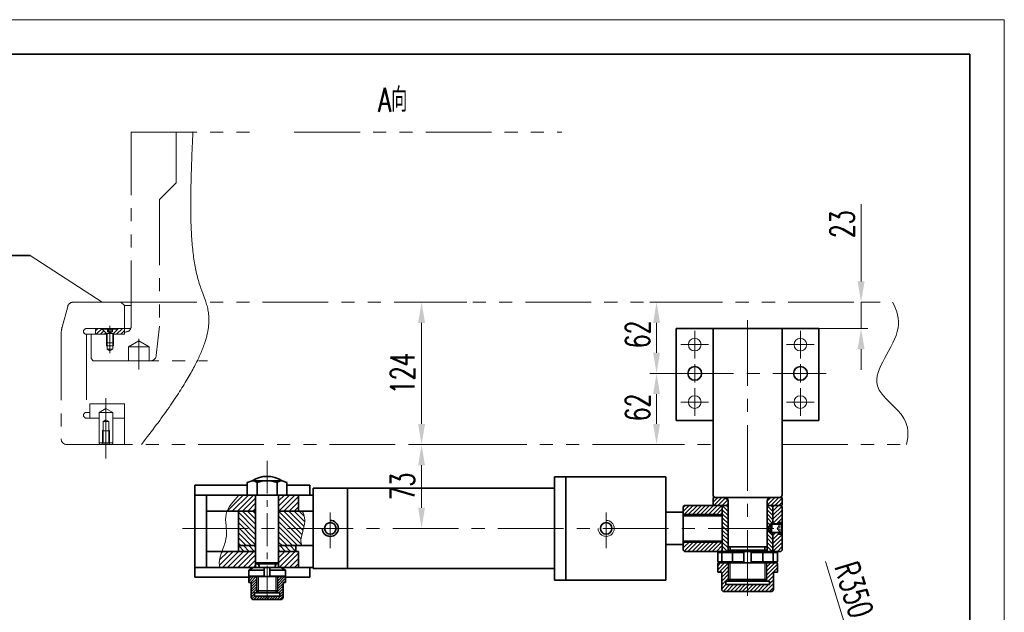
# Model space of a CAD drawing. Header units: millimetres. Extents: x -150 to 2644, y -30 to 1752.
# Tile 6 of 6: x 1513 to 2370, y 1236 to 1752. Entities that reach past the tile are written whole.
import ezdxf
from ezdxf.enums import TextEntityAlignment as Align

# ---------------------------------------------------------------- set-up
doc = ezdxf.new("R2010")
doc.units = ezdxf.units.MM
doc.header["$LTSCALE"] = 1.8
for name, pattern in [('CENTER', [50.8, 31.75, -6.35, 6.35, -6.35]), ('DASHED', [19.05, 12.7, -6.35]), ('PHANTOM', [63.5, 31.75, -6.35, 6.35, -6.35, 6.35, -6.35])]:
    doc.linetypes.add(name, pattern=pattern)
doc.layers.get('0').update_dxf_attribs({"lineweight": 35})
doc.layers.get('Defpoints').update_dxf_attribs({"lineweight": 35})
for name, color, linetype, lineweight in [('00', 7, 'Continuous', 35), ('1轮廓实线层', 7, 'Continuous', 30), ('2细线层', 4, 'Continuous', 15), ('3中心线层', 1, 'CENTER', 15), ('5剖面线层', 2, 'Continuous', 15), ('YGJ波浪线', 3, 'Continuous', 15), ('YGJ粗实线', 7, 'Continuous', 35), ('YGJ细实线', 3, 'Continuous', 15), ('YGJ细虚线', 2, 'DASHED', 15), ('中心线', 1, 'CENTER', 15), ('剖面线', 2, 'Continuous', 15), ('双点划线', 3, 'PHANTOM', 15), ('尺寸线', 4, 'Continuous', 15), ('粗实线', 7, 'Continuous', 35), ('细实线', 2, 'Continuous', 15)]:
    doc.layers.add(name, color=color, linetype=linetype, lineweight=lineweight)
doc.styles.add('HC_GBDIM', font='romans.shx', dxfattribs={"width": 0.667, "bigfont": 'hzdx.shx'})
doc.styles.add('HC_TEXTSTYLE', font='isocp', dxfattribs={"width": 0.667, "bigfont": 'hzfs'})
doc.styles.add('标准', font='romans.shx', dxfattribs={"width": 0.7, "bigfont": 'hzdx.shx'})
doc.dimstyles.new('HC_GBDIM', dxfattribs={"dimtxt": 3.5, "dimasz": 3, "dimexe": 1, "dimexo": 0, "dimgap": 1, "dimtad": 1, "dimdec": 0, "dimzin": 0, "dimdsep": 46, "dimtxsty": 'HC_GBDIM', "dimcen": 2.5, "dimclrd": 3, "dimclre": 3, "dimclrt": 2, "dimadec": 0, "dimazin": 0, "dimtfac": 0.714286, "dimtdec": 0, "dimtmove": 0, "dimatfit": 3, "dimfxl": 1, "dimtzin": 0, "dimlwd": -1, "dimlwe": -1, "dimarcsym": 0})

# ---------------------------------------------------------------- blocks, each defined once
blk = doc.blocks.new('*U122')
at = {"layer": 'YGJ粗实线'}
for q in [(0, 287), (390, 0)]:
    blk.add_line((390, 287), q, dxfattribs=at)
at = {"layer": 'YGJ细实线'}
for q in [(-25, 292), (395, -5)]:
    blk.add_line((395, 292), q, dxfattribs=at)
blk = doc.blocks.new('*D189')
at = {"layer": 'Defpoints', "color": 0}
for p in [(2086.64, 1443.99), (2067.48, 1381.99), (2086.64, 1381.99)]:
    blk.add_point(p, dxfattribs=at)
at = {"layer": 'YGJ细实线', "color": 3}
for p, q in [((2086.64, 1443.99), (2061.48, 1443.99)), ((2067.48, 1425.99), (2067.48, 1399.99)), ((2086.64, 1381.99), (2061.48, 1381.99))]:
    blk.add_line(p, q, dxfattribs=at)
for points in [[(2070.48, 1425.99), (2064.48, 1425.99), (2067.48, 1443.99)], [(2064.48, 1399.99), (2070.48, 1399.99), (2067.48, 1381.99)]]:
    blk.add_solid(points, dxfattribs=at)
at = {"layer": 'YGJ细实线', "color": 2, "insert": (2050.98, 1414.34), "char_height": 21, "attachment_point": 5, "rotation": 90, "style": 'HC_GBDIM'}
blk.add_mtext('62', dxfattribs=at)
blk = doc.blocks.new('*D190')
at = {"layer": 'Defpoints', "color": 0}
for p in [(2067.48, 1505.99), (2067.48, 1505.99), (2111.89, 1443.99)]:
    blk.add_point(p, dxfattribs=at)
at = {"layer": 'YGJ细实线', "color": 3}
for p, q in [((2067.48, 1505.99), (2061.48, 1505.99)), ((2067.48, 1461.99), (2067.48, 1487.99)), ((2111.89, 1443.99), (2061.48, 1443.99))]:
    blk.add_line(p, q, dxfattribs=at)
for points in [[(2070.48, 1487.99), (2064.48, 1487.99), (2067.48, 1505.99)], [(2064.48, 1461.99), (2070.48, 1461.99), (2067.48, 1443.99)]]:
    blk.add_solid(points, dxfattribs=at)
at = {"layer": 'YGJ细实线', "color": 2, "insert": (2050.98, 1477.94), "char_height": 21, "attachment_point": 5, "rotation": 90, "style": 'HC_GBDIM'}
blk.add_mtext('62', dxfattribs=at)
blk = doc.blocks.new('*D191')
at = {"layer": 'Defpoints', "color": 0}
for p in [(1902.3, 1505.99), (1863.04, 1381.99), (1902.3, 1381.99)]:
    blk.add_point(p, dxfattribs=at)
at = {"layer": 'YGJ细实线', "color": 3}
for p, q in [((1902.3, 1505.99), (1857.04, 1505.99)), ((1863.04, 1487.99), (1863.04, 1399.99)), ((1902.3, 1381.99), (1857.04, 1381.99))]:
    blk.add_line(p, q, dxfattribs=at)
for points in [[(1866.04, 1487.99), (1860.04, 1487.99), (1863.04, 1505.99)], [(1860.04, 1399.99), (1866.04, 1399.99), (1863.04, 1381.99)]]:
    blk.add_solid(points, dxfattribs=at)
at = {"layer": 'YGJ细实线', "color": 2, "insert": (1846.54, 1443.99), "char_height": 21, "attachment_point": 5, "rotation": 90, "style": 'HC_GBDIM'}
blk.add_mtext('124', dxfattribs=at)
blk = doc.blocks.new('*D192')
at = {"layer": 'Defpoints', "color": 0}
for p in [(1863.04, 1381.99), (1863.04, 1381.99), (1863.04, 1308.99)]:
    blk.add_point(p, dxfattribs=at)
at = {"layer": 'YGJ细实线', "color": 3}
for p, q in [((1863.04, 1381.99), (1869.04, 1381.99)), ((1863.04, 1326.99), (1863.04, 1363.99)), ((1863.04, 1308.99), (1869.04, 1308.99))]:
    blk.add_line(p, q, dxfattribs=at)
for points in [[(1866.04, 1363.99), (1860.04, 1363.99), (1863.04, 1381.99)], [(1860.04, 1326.99), (1866.04, 1326.99), (1863.04, 1308.99)]]:
    blk.add_solid(points, dxfattribs=at)
at = {"layer": 'YGJ细实线', "color": 2, "insert": (1846.54, 1345.49), "char_height": 21, "attachment_point": 5, "rotation": 90, "style": 'HC_GBDIM'}
blk.add_mtext('73', dxfattribs=at)
blk = doc.blocks.new('*D193')
at = {"layer": 'Defpoints', "color": 0}
for p in [(2245.41, 1505.99), (2245.41, 1505.99), (2192.53, 1482.99)]:
    blk.add_point(p, dxfattribs=at)
at = {"layer": 'YGJ细实线', "color": 3}
for p, q in [((2245.41, 1523.99), (2245.41, 1591.19)), ((2245.41, 1505.99), (2251.41, 1505.99)), ((2245.41, 1482.99), (2245.41, 1505.99)), ((2192.53, 1482.99), (2251.41, 1482.99)), ((2245.41, 1464.99), (2245.41, 1446.99))]:
    blk.add_line(p, q, dxfattribs=at)
for points in [[(2242.41, 1523.99), (2248.41, 1523.99), (2245.41, 1505.99)], [(2248.41, 1464.99), (2242.41, 1464.99), (2245.41, 1482.99)]]:
    blk.add_solid(points, dxfattribs=at)
at = {"layer": 'YGJ细实线', "color": 2, "insert": (2228.91, 1573.85), "char_height": 21, "attachment_point": 5, "rotation": 90, "style": 'HC_GBDIM'}
blk.add_mtext('23', dxfattribs=at)
blk = doc.blocks.new('*D225')
at = {"layer": 'Defpoints', "color": 0}
for p in [(2146.67, 1503.3), (2248.52, 1168.45)]:
    blk.add_point(p, dxfattribs=at)
at = {"layer": 'YGJ细实线', "color": 3}
blk.add_line((2243.29, 1185.67), (2214.52, 1280.23), dxfattribs=at)
blk.add_arc((2146.67, 1503.3), 350, 279.87087, 287.90047, dxfattribs=at)
blk.add_solid([(2240.42, 1184.79), (2246.16, 1186.54), (2248.52, 1168.45)], dxfattribs=at)
at = {"layer": 'YGJ细实线', "color": 2, "insert": (2239.24, 1255.68), "char_height": 21, "attachment_point": 5, "rotation": 286.91824, "style": 'HC_GBDIM'}
blk.add_mtext('R350', dxfattribs=at)

msp = doc.modelspace()

# ---------------------------------------------------------------- hatches: boundary and pattern name
at = {"layer": 'YGJ细实线'}
h = msp.add_hatch(dxfattribs=at)
h.set_pattern_fill('ANSI31', color=3, scale=0.75)
h.set_pattern_definition([(45, (2379.4413, 1090.6713), (-1.683798, 1.683798), [])])
h.paths.add_polyline_path([(2165.65, 1259.99), (2165.65, 1262.99), (2163.15, 1262.99), (2163.15, 1278.99), (2170.65, 1278.99), (2171.65, 1278.99, -0.414214), (2172.65, 1277.99), (2172.65, 1270.99), (2169.17, 1270.99), (2169.17, 1255.99, -0.414214), (2167.17, 1253.99), (2146.65, 1253.99), (2146.65, 1259.99)])
h.paths.add_polyline_path([(2146.65, 1259.99), (2146.65, 1253.99), (2126.14, 1253.99, -0.414214), (2124.14, 1255.99), (2124.14, 1270.99), (2120.65, 1270.99), (2120.65, 1277.99, -0.414214), (2121.65, 1278.99), (2122.65, 1278.99), (2130.15, 1278.99), (2130.15, 1262.99), (2127.65, 1262.99), (2127.65, 1259.99)])
h = msp.add_hatch(dxfattribs=at)
h.set_pattern_fill('ANSI31', color=3, scale=0.5)
h.set_pattern_definition([(45, (1793.3663, 1170.5345), (-1.122532, 1.122532), [])])
h.paths.add_polyline_path([(1743.65, 1266.99, -0.414214), (1744.65, 1265.99), (1744.65, 1261.99), (1742.51, 1261.99), (1742.51, 1248.99, -0.414214), (1740.51, 1246.99), (1728.65, 1246.99), (1728.65, 1249.99), (1739.65, 1249.99), (1739.65, 1252.99), (1737.65, 1252.99), (1737.65, 1266.99)])
h.paths.add_polyline_path([(1719.65, 1266.99), (1719.65, 1252.99), (1717.65, 1252.99), (1717.65, 1249.99), (1728.65, 1249.99), (1728.65, 1246.99), (1716.8, 1246.99, -0.414214), (1714.8, 1248.99), (1714.8, 1261.99), (1712.65, 1261.99), (1712.65, 1265.99, -0.414214), (1713.65, 1266.99)])
at = {"layer": '剖面线'}
h = msp.add_hatch(dxfattribs=at)
h.set_pattern_fill('ANSI31', color=256, style=0)
h.set_pattern_definition([(45, (-111404.5823, -53366.8604), (-2.24506403, 2.24506403), [])])
edge = h.paths.add_edge_path()
edge.add_line((1718.65, 1337.99), (1704.04, 1337.99))
edge.add_spline(control_points=[(1704.04, 1337.99), (1700.61, 1333.43), (1695.93, 1329.09), (1693.81, 1323.99)], knot_values=[0, 0, 0, 0, 17.124011, 17.124011, 17.124011, 17.124011], degree=3, periodic=0)
edge.add_line((1693.81, 1323.99), (1718.65, 1323.99))
edge.add_line((1718.65, 1323.99), (1718.65, 1337.99))
edge = h.paths.add_edge_path()
edge.add_line((1718.65, 1274.99), (1718.65, 1288.99))
edge.add_line((1718.65, 1288.99), (1689.44, 1288.99))
edge.add_spline(control_points=[(1689.44, 1288.99), (1687.71, 1284.31), (1686.18, 1279.49), (1687.61, 1274.99)], knot_values=[52.79326, 52.79326, 52.79326, 52.79326, 66.971619, 66.971619, 66.971619, 66.971619], degree=3, periodic=0)
edge.add_line((1687.61, 1274.99), (1718.65, 1274.99))
h.paths.add_polyline_path([(1755.93, 1323.99), (1755.93, 1337.99), (1738.65, 1337.99), (1738.65, 1323.99)])
h.paths.add_polyline_path([(1755.93, 1274.99), (1755.93, 1288.99), (1738.65, 1288.99), (1738.65, 1274.99)])
h = msp.add_hatch(dxfattribs=at)
h.set_pattern_fill('ANSI31', color=256, scale=20, style=0)
h.set_pattern_definition([(45, (-6257.1872, 14065.3766), (-1.76776695, 1.76776695), [])])
edge = h.paths.add_edge_path()
edge.add_line((2175.65, 1288.99), (2169.65, 1288.99))
edge.add_line((2169.65, 1288.99), (2168.65, 1289.99))
edge.add_line((2168.65, 1289.99), (2168.65, 1304.99))
edge.add_line((2168.65, 1304.99), (2173.65, 1304.99))
edge.add_line((2173.65, 1304.99), (2173.65, 1303.99))
edge.add_line((2173.65, 1303.99), (2176.65, 1303.99))
edge.add_line((2176.65, 1303.99), (2176.65, 1289.99))
edge.add_line((2176.65, 1289.99), (2175.65, 1288.99))
h.paths.add_polyline_path([(2173.65, 1312.99), (2168.65, 1312.99), (2168.65, 1327.99), (2169.65, 1328.99), (2176.65, 1328.99), (2176.65, 1313.99), (2173.65, 1313.99)])
h.paths.add_polyline_path([(2124.65, 1296.99), (2124.65, 1289.99), (2123.65, 1288.99), (2092.65, 1288.99), (2091.65, 1288.99), (2090.65, 1289.99), (2090.65, 1297.99), (2092.65, 1296.99)])
h.paths.add_polyline_path([(2124.65, 1297.99), (2124.65, 1296.99), (2092.65, 1296.99), (2092.65, 1297.99)])
h.paths.add_polyline_path([(2124.65, 1320.99), (2124.65, 1319.99), (2092.65, 1319.99), (2090.65, 1319.99), (2090.65, 1320.99)])
h.paths.add_polyline_path([(2123.65, 1328.99), (2124.65, 1327.99), (2124.65, 1320.99), (2090.65, 1320.99), (2090.65, 1327.99), (2091.65, 1328.99), (2093.65, 1328.99)])
h = msp.add_hatch(dxfattribs=at)
h.set_pattern_fill('ANSI31', color=256, angle=90, style=0)
h.set_pattern_definition([(135, (-111393.4982, -53366.8604), (-2.24506403, -2.24506403), [])])
h.paths.add_polyline_path([(1718.65, 1323.99), (1703.65, 1323.99), (1703.65, 1311.49), (1718.65, 1311.49)])
h.paths.add_polyline_path([(1718.65, 1311.49), (1703.65, 1311.49), (1703.65, 1293.99), (1718.65, 1293.99)])
edge = h.paths.add_edge_path()
edge.add_spline(control_points=[(1761.04, 1311.49), (1761.82, 1315.7), (1761.62, 1320.6), (1759.11, 1323.99)], knot_values=[0, 0, 0, 0, 12.648041, 12.648041, 12.648041, 12.648041], degree=3, periodic=0)
edge.add_line((1759.11, 1323.99), (1738.65, 1323.99))
edge.add_line((1738.65, 1323.99), (1738.65, 1311.49))
edge.add_line((1738.65, 1311.49), (1761.04, 1311.49))
edge = h.paths.add_edge_path()
edge.add_spline(control_points=[(1759.11, 1293.99), (1757.44, 1297), (1758.69, 1303.68), (1760.59, 1309.02), (1761.04, 1311.49)], knot_values=[12.648041, 12.648041, 12.648041, 12.648041, 22.983952, 30.403325, 30.403325, 30.403325, 30.403325], degree=3, periodic=0)
edge.add_line((1761.04, 1311.49), (1738.65, 1311.49))
edge.add_line((1738.65, 1311.49), (1738.65, 1293.99))
edge.add_line((1738.65, 1293.99), (1759.11, 1293.99))
h = msp.add_hatch(dxfattribs=at)
h.set_pattern_fill('ANSI31', color=256, angle=90, style=0)
h.set_pattern_definition([(135, (-111404.5823, -53366.8604), (-2.24506403, -2.24506403), [])])
h.paths.add_polyline_path([(1718.65, 1293.99), (1703.65, 1293.99), (1703.65, 1288.99), (1718.65, 1288.99)])
h.paths.add_polyline_path([(1753.65, 1293.99), (1738.65, 1293.99), (1738.65, 1288.99), (1753.65, 1288.99)])
at = {"layer": '双点划线'}
h = msp.add_hatch(dxfattribs=at)
h.set_pattern_fill('ANSI31', color=256, scale=20, angle=90, style=0)
h.set_pattern_definition([(45, (3133.2604, -210.9016), (1.767767, -1.767767), [])])
h.paths.add_polyline_path([(1585.22, 1482.49), (1585.22, 1482.99), (1579.47, 1482.99), (1579.47, 1477.99), (1588.87, 1477.99), (1588.87, 1478.84)])
h.paths.add_polyline_path([(1604.47, 1482.99), (1598.72, 1482.99), (1598.72, 1482.46), (1598.69, 1482.46), (1595.07, 1478.84), (1595.07, 1477.99), (1604.47, 1477.99)])
at = {"layer": '尺寸线'}
h = msp.add_hatch(dxfattribs=at)
h.set_pattern_fill('ANSI31', color=256, scale=20, angle=180, style=0)
h.set_pattern_definition([(225, (88994.0474, 2037.6263), (1.76776695, -1.76776695), [])])
h.paths.add_polyline_path([(2166.65, 1335.99), (2163.65, 1332.99), (2163.65, 1328.99), (2176.15, 1328.99), (2176.65, 1329.48), (2176.65, 1335.49), (2176.15, 1335.99), (2169.47, 1335.99)])
h.paths.add_polyline_path([(2117.15, 1335.99), (2116.66, 1335.49), (2116.65, 1329.49), (2117.15, 1328.99), (2120.65, 1328.99), (2124.15, 1328.99), (2129.65, 1328.99), (2129.65, 1332.99), (2126.65, 1335.99)])
at = {"layer": '细实线'}
h = msp.add_hatch(dxfattribs=at)
h.set_pattern_fill('ANSI31', color=2, scale=20, angle=90)
h.set_pattern_definition([(135, (-40727.0947, -17086.7661), (-1.76776695, -1.76776695), [])])
h.paths.add_polyline_path([(2129.65, 1308.99), (2129.65, 1327.99), (2128.65, 1328.99), (2125.65, 1328.99), (2124.65, 1327.99), (2124.65, 1320.99), (2124.65, 1319.99), (2124.65, 1308.99), (2129.65, 1308.99)], is_closed=False)
h.paths.add_polyline_path([(2124.65, 1308.99), (2124.65, 1297.99), (2124.65, 1296.99), (2124.65, 1289.99), (2125.65, 1288.99), (2128.66, 1288.99), (2129.65, 1289.99), (2129.65, 1292.99), (2129.65, 1308.99)])
h.paths.add_polyline_path([(2164.34, 1308.99), (2166.65, 1312.99), (2167.9, 1312.99), (2168.65, 1312.99), (2168.65, 1327.99), (2167.65, 1328.99), (2164.65, 1328.99), (2163.65, 1327.99), (2163.65, 1308.99)])
h.paths.add_polyline_path([(2166.65, 1304.99), (2164.34, 1308.99), (2163.65, 1308.99), (2163.65, 1292.99), (2163.65, 1289.99), (2164.65, 1288.99), (2167.66, 1288.99), (2168.65, 1289.99), (2168.65, 1304.99), (2167.9, 1304.99), (2166.65, 1304.99)], is_closed=False)

# ---------------------------------------------------------------- linework, layer by layer
for p, q in [((1522.51, 1546.49), (1370.16, 1546.49)), ((2075.65, 1353.99), (1978.65, 1353.99)), ((1978.65, 1263.99), (1978.65, 1353.99)), ((1988.65, 1263.99), (1988.65, 1353.99)), ((2075.65, 1263.99), (2075.65, 1353.99)), ((1978.65, 1343.99), (1768.65, 1343.99)), ((1768.65, 1273.99), (1768.65, 1343.99)), ((1798.65, 1273.99), (1798.65, 1343.99)), ((2090.65, 1322.99), (2075.65, 1322.99)), ((2090.65, 1294.99), (2090.65, 1322.99)), ((2120.65, 1320.99), (2090.65, 1320.99)), ((2173.65, 1313.99), (2173.65, 1312.99)), ((2173.65, 1313.99), (2176.65, 1313.99)), ((2173.65, 1304.99), (2173.65, 1303.99)), ((2173.65, 1303.99), (2176.65, 1303.99)), ((2090.65, 1294.99), (2075.65, 1294.99)), ((2120.65, 1296.99), (2090.65, 1296.99)), ((1978.65, 1273.99), (1768.65, 1273.99)), ((2075.65, 1263.99), (1978.65, 1263.99))]:
    msp.add_line(p, q)
at = {"ltscale": 5}
for p, q in [((1721.39, 1274.99), (1712.65, 1274.99)), ((1721.39, 1274.99), (1712.65, 1274.99)), ((1744.65, 1274.99), (1735.92, 1274.99)), ((1744.65, 1274.99), (1735.92, 1274.99)), ((1712.65, 1265.99), (1712.65, 1261.99)), ((1714.8, 1261.99), (1712.65, 1261.99)), ((1713.65, 1266.99), (1743.65, 1266.99)), ((1714.8, 1261.99), (1714.8, 1248.99)), ((1742.51, 1261.99), (1742.51, 1248.99)), ((1742.51, 1261.99), (1744.65, 1261.99)), ((1744.65, 1261.99), (1744.65, 1265.99)), ((1717.65, 1252.99), (1717.65, 1249.99)), ((1739.65, 1252.99), (1739.65, 1249.99)), ((1740.51, 1246.99), (1716.8, 1246.99))]:
    msp.add_line(p, q, dxfattribs=at)
for centre in [(1783.65, 1308.99), (2023.65, 1308.99)]:
    msp.add_circle(centre, 5)
msp.add_arc((1783.65, 1308.99), 7, 180, 90)
for centre, radius, start, end in [((1713.65, 1265.99), 1, 90, 180), ((1743.65, 1265.99), 1, 0, 90), ((1716.8, 1248.99), 2, 180, 270), ((1740.51, 1248.99), 2, 270, 0)]:
    msp.add_arc(centre, radius, start, end, dxfattribs=at)
at = {"layer": '00', "color": 7}
for p, q in [((1712.65, 1272.68), (1716.65, 1274.99)), ((1712.65, 1272.68), (1715.06, 1272.68)), ((1712.65, 1267.49), (1712.65, 1272.68)), ((1715.06, 1272.68), (1717.31, 1272.68)), ((1716.65, 1274.99), (1721.39, 1274.99)), ((1716.65, 1274.99), (1740.65, 1274.99)), ((1717.31, 1272.68), (1726.15, 1272.68)), ((1726.15, 1266.99), (1726.15, 1274.99)), ((1731.15, 1266.99), (1731.15, 1274.99)), ((1731.15, 1272.68), (1740, 1272.68)), ((1735.92, 1274.99), (1740.65, 1274.99)), ((1740, 1272.68), (1742.25, 1272.68)), ((1744.65, 1272.68), (1740.65, 1274.99)), ((1742.25, 1272.68), (1744.65, 1272.68)), ((1742.25, 1272.68), (1742.25, 1272.68)), ((1744.65, 1267.49), (1744.65, 1272.68)), ((1712.65, 1267.49), (1715.06, 1267.49)), ((1713.15, 1266.99), (1712.65, 1267.49)), ((1713.15, 1266.99), (1744.15, 1266.99)), ((1715.06, 1267.49), (1717.31, 1267.49)), ((1717.31, 1267.49), (1726.15, 1267.49)), ((1731.15, 1267.49), (1740, 1267.49)), ((1740, 1267.49), (1742.25, 1267.49)), ((1742.25, 1267.49), (1744.65, 1267.49)), ((1744.15, 1266.99), (1744.65, 1267.49))]:
    msp.add_line(p, q, dxfattribs=at)
at = {"layer": '1轮廓实线层'}
for points in [[(2167.9, 1312.99), (2166.65, 1311.74), (2166.65, 1308.99)], [(2176.05, 1312.99), (2167.9, 1312.99), (2167.9, 1308.99)], [(2176.65, 1308.99), (2176.65, 1312.39), (2176.05, 1312.99), (2176.05, 1308.99)], [(2167.9, 1304.99), (2166.65, 1306.24), (2166.65, 1308.99)], [(2176.05, 1304.99), (2167.9, 1304.99), (2167.9, 1308.99)], [(2176.65, 1308.99), (2176.65, 1305.59), (2176.05, 1304.99), (2176.05, 1308.99)]]:
    msp.add_lwpolyline(points, dxfattribs=at)
at = {"layer": '2细线层'}
for points in [[(2176.65, 1312.39), (2167.3, 1312.39)], [(2176.65, 1305.59), (2167.3, 1305.59)]]:
    msp.add_lwpolyline(points, dxfattribs=at)
at = {"layer": '3中心线层'}
for p, q in [((2146.65, 1250.33), (2146.65, 1492.02)), ((2100.64, 1480.99), (2100.65, 1456.99)), ((2192.65, 1481), (2192.65, 1457)), ((2088.65, 1468.99), (2112.65, 1468.99)), ((2204.65, 1469), (2180.65, 1469)), ((2100.65, 1451.99), (2100.65, 1435.99)), ((2192.65, 1451.98), (2192.64, 1435.98)), ((2077.3, 1443.99), (2215.09, 1443.99)), ((2100.65, 1406.99), (2100.65, 1430.99)), ((2192.65, 1407), (2192.65, 1431)), ((2088.65, 1418.99), (2112.65, 1418.99)), ((2204.65, 1419), (2180.65, 1418.99)), ((1783.65, 1291.73), (1783.65, 1322.86)), ((2023.65, 1291.73), (2023.65, 1322.86)), ((1655.09, 1308.99), (2178.3, 1308.99))]:
    msp.add_line(p, q, dxfattribs=at)
at = {"layer": '3中心线层', "ltscale": 0.5}
msp.add_line((1728.65, 1367.88), (1728.65, 1244.86), dxfattribs=at)
at = {"layer": '5剖面线层'}
msp.add_open_spline([(2272.87, 1505.99, -4.03), (2276.66, 1498.69, -4.03), (2283.7, 1474.64, -4.03), (2241.84, 1435.09, -4.03), (2286.41, 1409.41, -4.03), (2286.81, 1390.19, -4.03), (2285, 1381.99, -4.03)], degree=3, knots=[21.767399, 21.767399, 21.767399, 21.767399, 45.706693, 99.280028, 135.812582, 160.403583, 160.403583, 160.403583, 160.403583], dxfattribs=at)
at = {"layer": 'YGJ粗实线'}
for p, q in [((2120.65, 1270.99), (2120.65, 1277.99)), ((2121.65, 1278.99), (2171.65, 1278.99)), ((2172.65, 1270.99), (2172.65, 1277.99)), ((2120.65, 1270.99), (2124.14, 1270.99)), ((2124.14, 1270.99), (2124.14, 1255.99)), ((2172.65, 1270.99), (2169.17, 1270.99)), ((2169.17, 1270.99), (2169.17, 1255.99)), ((2127.65, 1262.99), (2127.65, 1259.99)), ((2127.65, 1259.99), (2165.65, 1259.99)), ((2165.65, 1259.99), (2165.65, 1262.99)), ((2167.17, 1253.99), (2126.14, 1253.99))]:
    msp.add_line(p, q, dxfattribs=at)
at = {"layer": 'YGJ粗实线', "ltscale": 0.666667}
for p, q in [((2122.65, 1278.99), (2170.65, 1278.99)), ((2130.15, 1278.99), (2130.15, 1262.99)), ((2163.15, 1278.99), (2163.15, 1262.99)), ((2127.65, 1262.99), (2165.65, 1262.99))]:
    msp.add_line(p, q, dxfattribs=at)
at = {"layer": 'YGJ粗实线'}
for centre, radius, start, end in [((2121.65, 1277.99), 1, 90, 180), ((2171.65, 1277.99), 1, 0, 90), ((2126.14, 1255.99), 2, 180, 270), ((2167.17, 1255.99), 2, 270, 0)]:
    msp.add_arc(centre, radius, start, end, dxfattribs=at)
at = {"layer": 'YGJ细实线'}
for p, q in [((2131.65, 1288.99), (2131.65, 1289.99)), ((2161.65, 1288.99), (2161.65, 1289.99)), ((2131.65, 1262.99), (2131.65, 1278.99)), ((2161.65, 1262.99), (2161.65, 1278.99)), ((1736.15, 1266.99), (1736.15, 1252.99))]:
    msp.add_line(p, q, dxfattribs=at)
msp.add_arc((2023.65, 1308.99), 7, 180, 90, dxfattribs=at)
at = {"layer": 'YGJ细虚线', "ltscale": 0.05}
for p, q in [((2176.65, 1311.28), (2173.95, 1311.28)), ((2173.95, 1306.7), (2173.95, 1311.28)), ((2176.65, 1310.13), (2173.95, 1310.13)), ((2176.65, 1307.85), (2173.95, 1307.85)), ((2176.65, 1306.7), (2173.95, 1306.7))]:
    msp.add_line(p, q, dxfattribs=at)
for points in [[(2173.95, 1311.28), (2172.33, 1308.99)], [(2173.95, 1306.7), (2172.33, 1308.99)]]:
    msp.add_lwpolyline(points, dxfattribs=at)
at = {"layer": '中心线', "ltscale": 0.5}
msp.add_line((2130.87, 1308.99), (2123.34, 1308.99), dxfattribs=at)
at = {"layer": '双点划线'}
for p, q in [((1610.47, 1484.99), (1610.47, 1653.99)), ((1610.47, 1653.99), (1717.7, 1653.99)), ((1649.47, 1653.99), (1649.47, 1609.99)), ((1752.34, 1653.99), (1985.02, 1653.99)), ((1649.47, 1645.99), (1649.47, 1613.99)), ((1634.97, 1595.49), (1649.47, 1609.99)), ((1634.97, 1595.49), (1634.97, 1484.99)), ((1555.17, 1502.28), (1550.33, 1484.19)), ((1560, 1505.99), (1610.47, 1505.99)), ((1560, 1505.99), (1610.47, 1505.99)), ((1601.47, 1505.99), (1604.47, 1502.99)), ((1604.47, 1502.99), (1604.47, 1482.99)), ((1604.47, 1502.99), (1610.47, 1502.99)), ((1610.47, 1505.99), (2272.87, 1505.99)), ((1571.47, 1482.99), (1610.06, 1482.99)), ((1579.47, 1477.99, -9.56), (1579.47, 1482.99, -9.56)), ((1604.47, 1482.99, -9.56), (1579.47, 1482.99, -9.56)), ((1585.22, 1482.49, -9.56), (1585.22, 1482.99, -9.56)), ((1588.97, 1478.74, -9.56), (1585.22, 1482.49, -9.56)), ((1598.69, 1482.46, -9.56), (1585.25, 1482.46, -9.56)), ((1589.68, 1482.46, -9.56), (1589.68, 1480.26, -9.56)), ((1590.83, 1482.46, -9.56), (1590.83, 1480.26, -9.56)), ((1591.97, 1461.47, -9.56), (1591.97, 1485.29, -9.56)), ((1593.12, 1482.46, -9.56), (1593.12, 1480.26, -9.56)), ((1594.26, 1482.46, -9.56), (1594.26, 1480.26, -9.56)), ((1594.97, 1478.74, -9.56), (1598.72, 1482.49, -9.56)), ((1598.72, 1482.49, -9.56), (1598.72, 1482.99, -9.56)), ((1604.47, 1482.99, -9.56), (1604.47, 1479.99, -9.56)), ((1604.47, 1477.99, -9.56), (1604.47, 1482.99, -9.56)), ((1634.97, 1484.99, -9.56), (1632.29, 1459.47, -9.56)), ((1549.47, 1477.72), (1549.47, 1386.99)), ((1571.47, 1477.99), (1571.47, 1409.99)), ((1571.47, 1477.99), (1588.97, 1477.99)), ((1575.47, 1477.99, -9.56), (1575.47, 1456.99, -9.56)), ((1575.47, 1477.99, -9.56), (1588.97, 1477.99, -9.56)), ((1588.87, 1477.99, -9.56), (1588.87, 1478.84, -9.56)), ((1594.97, 1478.74, -9.56), (1588.97, 1478.74, -9.56)), ((1588.97, 1470.46, -9.56), (1588.97, 1478.74, -9.56)), ((1589.47, 1470.46, -9.56), (1589.47, 1478.74, -9.56)), ((1589.68, 1480.26, -9.56), (1591.97, 1478.94, -9.56)), ((1591.97, 1478.94, -9.56), (1594.26, 1480.26, -9.56)), ((1594.47, 1470.46, -9.56), (1594.47, 1478.74, -9.56)), ((1594.97, 1470.46, -9.56), (1594.97, 1478.74, -9.56)), ((1604.47, 1477.99, -9.56), (1594.97, 1477.99, -9.56)), ((1594.97, 1477.99), (1604.47, 1477.99)), ((1595.07, 1477.99, -9.56), (1595.07, 1478.84, -9.56)), ((1604.47, 1479.99, -9.56), (1605.47, 1479.99, -9.56)), ((1604.47, 1479.99, -9.56), (1605.47, 1479.99, -9.56)), ((1604.47, 1479.99, -9.56), (1604.47, 1477.99, -9.56)), ((1616.97, 1474.08), (1616.97, 1447.33)), ((1588.97, 1467.99, -9.56), (1588.97, 1470.46, -9.56)), ((1594.97, 1470.46, -9.56), (1588.97, 1470.46, -9.56)), ((1594.97, 1467.99, -9.56), (1588.97, 1467.99, -9.56)), ((1589.47, 1464.99, -9.56), (1589.47, 1470.46, -9.56)), ((1594.47, 1464.99, -9.56), (1589.47, 1464.99, -9.56)), ((1589.47, 1464.99, -9.56), (1591.97, 1463.54, -9.56)), ((1594.47, 1464.99, -9.56), (1591.97, 1463.54, -9.56)), ((1594.47, 1464.99, -9.56), (1594.47, 1470.46, -9.56)), ((1594.97, 1467.99, -9.56), (1594.97, 1470.46, -9.56)), ((1616.97, 1472.18, -5.54), (1607.97, 1466.99, -5.54)), ((1607.97, 1466.99, -5.54), (1625.97, 1466.99, -5.54)), ((1608.01, 1454.99), (1607.97, 1466.99, -5.54)), ((1616.97, 1472.18, -5.54), (1625.97, 1466.99, -5.54)), ((1626.01, 1454.99), (1625.97, 1466.99, -5.54)), ((1575.47, 1456.99, -9.56), (1577.47, 1454.99, -9.56)), ((1577.47, 1454.99, -5.54), (1676.78, 1454.99, -5.54)), ((1588.47, 1369.85), (1588.47, 1422.51)), ((1574.47, 1417.49), (1604.47, 1417.49)), ((1574.47, 1404.99), (1574.47, 1417.49)), ((1604.47, 1417.49), (1575.47, 1417.49)), ((1588.47, 1413.45), (1582.47, 1409.99)), ((1588.47, 1413.45), (1594.47, 1409.99)), ((1604.47, 1381.99), (1604.47, 1417.49)), ((1574.47, 1409.99), (1571.47, 1409.99)), ((1582.47, 1404.99), (1571.47, 1404.99)), ((1571.47, 1404.99), (1582.47, 1404.99)), ((1571.47, 1404.99), (1582.47, 1404.99)), ((1582.47, 1409.99), (1582.47, 1383.59)), ((1594.47, 1409.99), (1582.47, 1409.99)), ((1582.47, 1407.49), (1582.47, 1407.49)), ((1588.47, 1411.04), (1588.47, 1380.94)), ((1594.47, 1409.99), (1594.47, 1383.59)), ((1604.47, 1404.99), (1594.47, 1404.99)), ((1604.47, 1381.99), (1604.47, 1404.99)), ((1585.92, 1401.99), (1588.47, 1403.46)), ((1591.02, 1401.99), (1585.92, 1401.99)), ((1585.92, 1383.56), (1585.92, 1401.99)), ((1591.02, 1401.99), (1588.47, 1403.46)), ((1591.02, 1383.56), (1591.02, 1401.99)), ((1585.47, 1393.99), (1585.92, 1394.77)), ((1585.47, 1383.3), (1585.47, 1393.99)), ((1591.47, 1393.99), (1585.47, 1393.99)), ((1591.47, 1393.99), (1591.02, 1394.77)), ((1591.47, 1383.3), (1591.47, 1393.99)), ((1554.47, 1381.99), (2116.66, 1381.99, -3.1)), ((1594.47, 1383.59), (1582.47, 1383.59)), ((1582.47, 1383.59), (1582.9, 1381.99)), ((1594.04, 1381.99), (1582.9, 1381.99)), ((1585.27, 1383.19), (1585.92, 1383.56)), ((1585.27, 1381.99), (1585.27, 1383.19)), ((1591.67, 1383.19), (1585.27, 1383.19)), ((1591.02, 1383.56), (1585.92, 1383.56)), ((1591.67, 1383.19), (1591.02, 1383.56)), ((1591.67, 1381.99), (1591.67, 1383.19)), ((1594.47, 1383.59), (1594.04, 1381.99)), ((2176.65, 1381.99, -3.43), (2285, 1381.99, -4.03))]:
    msp.add_line(p, q, dxfattribs=at)
for centre, radius, start, end in [((1560, 1500.99), 5, 90, 165), ((1574.47, 1477.72), 25, 165, 180), ((1571.47, 1480.49), 2.5, 90, 270), ((1605.47, 1484.99), 5, 270, 0), ((1590.26, 1481.25, -9.56), 1.14, 240, 300), ((1591.97, 1484.45, -9.56), 4.35, 254.73852, 285.26148), ((1593.69, 1481.25, -9.56), 1.14, 240, 300), ((1627.32, 1459.99, -9.56), 5, 270, 354), ((1571.47, 1407.49), 2.5, 90, 270), ((1554.47, 1386.99), 5, 180, 270)]:
    msp.add_arc(centre, radius, start, end, dxfattribs=at)
at = {"layer": '双点划线', "ltscale": 8}
msp.add_open_spline([(1664.09, 1653.99), (1661.02, 1585.08), (1660.73, 1516.25), (1694.14, 1477.74), (1619.28, 1381.99)], degree=3, knots=[50.021905, 50.021905, 50.021905, 50.021905, 155.941909, 240.941253, 240.941253, 240.941253, 240.941253], dxfattribs=at)
at = {"layer": '尺寸线'}
msp.add_line((1585.24, 1505.99), (1522.51, 1546.49), dxfattribs=at)
for centre in [(2100.65, 1468.99), (2192.65, 1469), (2100.65, 1418.99), (2192.65, 1419)]:
    msp.add_circle(centre, 5.5, dxfattribs=at)
at = {"layer": '粗实线'}
for p, q in [((2084.66, 1402.99), (2084.65, 1482.99)), ((2208.64, 1482.99), (2084.65, 1482.99)), ((2116.65, 1337.99), (2116.66, 1483)), ((2176.65, 1337.99), (2176.65, 1483)), ((2208.66, 1402.99), (2208.65, 1483)), ((2100.65, 1476.99), (2100.65, 1476.99)), ((2192.65, 1477), (2192.65, 1477)), ((2100.65, 1410.99), (2100.65, 1410.99)), ((2192.65, 1411), (2192.65, 1411)), ((2116.66, 1402.98), (2084.66, 1402.98)), ((2208.66, 1402.98), (2176.65, 1402.98)), ((1711.33, 1346.49), (1665.93, 1346.49)), ((1665.93, 1346.49), (1665.93, 1266.49)), ((1715.66, 1350.45), (1711.33, 1348.88)), ((1711.33, 1337.99), (1711.33, 1348.88)), ((1715.66, 1350.45), (1741.64, 1350.45)), ((1719.99, 1337.99), (1719.99, 1349.03)), ((1737.31, 1337.99), (1737.31, 1349.03)), ((1741.64, 1350.45), (1745.97, 1348.88)), ((1745.97, 1337.99), (1745.97, 1348.88)), ((1765.93, 1346.49), (1745.97, 1346.49)), ((1765.93, 1346.49), (1765.93, 1337.99)), ((1768.65, 1337.99), (1665.93, 1337.99)), ((1675.93, 1337.99), (1675.93, 1323.99)), ((1711.33, 1337.99), (1745.97, 1337.99)), ((1718.65, 1337.99), (1718.65, 1274.99)), ((1718.65, 1337.99), (1718.65, 1287.99)), ((1718.65, 1337.99), (1718.65, 1274.99)), ((1738.65, 1337.99), (1738.65, 1274.99)), ((1738.65, 1337.99), (1738.65, 1274.99)), ((1755.93, 1323.99), (1755.93, 1337.99)), ((1768.65, 1343.99), (1768.65, 1273.99)), ((1738.65, 1279.99), (1738.65, 1329.99)), ((1738.65, 1279.99), (1738.65, 1329.99)), ((2090.65, 1327.99), (2091.65, 1328.99)), ((2090.65, 1327.99), (2090.65, 1289.99)), ((2123.65, 1328.99), (2091.65, 1328.99)), ((2116.65, 1335.48), (2117.15, 1335.99)), ((2116.65, 1329.49), (2116.65, 1335.48)), ((2116.65, 1329.49), (2117.15, 1328.99)), ((2126.65, 1335.99), (2117.15, 1335.99)), ((2126.65, 1335.99), (2117.15, 1335.99)), ((2124.15, 1328.99), (2117.15, 1328.99)), ((2117.15, 1328.99), (2124.15, 1328.99)), ((2146.65, 1335.99), (2118.65, 1335.99)), ((2126.65, 1335.99), (2118.65, 1335.99)), ((2124.15, 1328.99), (2120.65, 1328.99)), ((2123.65, 1328.99), (2124.65, 1327.99)), ((2124.15, 1328.99), (2129.65, 1328.99)), ((2125.65, 1328.99), (2124.65, 1327.99)), ((2124.65, 1327.99), (2124.65, 1289.99)), ((2124.65, 1327.99), (2124.65, 1289.99)), ((2124.65, 1327.99), (2124.65, 1289.99)), ((2124.65, 1327.99), (2124.65, 1289.99)), ((2129.65, 1328.99), (2125.65, 1328.99)), ((2129.65, 1328.99), (2125.65, 1328.99)), ((2129.65, 1332.99), (2126.65, 1335.99)), ((2166.65, 1335.99), (2126.65, 1335.99)), ((2128.65, 1328.99), (2129.65, 1327.99)), ((2129.65, 1332.99), (2129.65, 1292.99)), ((2129.65, 1288.99), (2129.65, 1327.99)), ((2146.65, 1335.99), (2174.65, 1335.99)), ((2163.65, 1332.99), (2166.65, 1335.99)), ((2163.65, 1332.99), (2163.65, 1328.99)), ((2163.65, 1332.99), (2163.65, 1292.99)), ((2163.65, 1328.99), (2176.15, 1328.99)), ((2164.65, 1328.99), (2163.65, 1327.99)), ((2163.65, 1288.99), (2163.65, 1327.99)), ((2166.65, 1335.99), (2176.15, 1335.99)), ((2166.65, 1335.99), (2176.15, 1335.99)), ((2166.65, 1335.99), (2174.65, 1335.99)), ((2167.65, 1328.99), (2168.65, 1327.99)), ((2168.65, 1327.99), (2169.65, 1328.99)), ((2168.65, 1312.99), (2168.65, 1327.99)), ((2175.65, 1328.99), (2176.65, 1327.99)), ((2176.65, 1335.48), (2176.15, 1335.99)), ((2176.65, 1329.49), (2176.15, 1328.99)), ((2176.65, 1329.49), (2176.15, 1328.99)), ((2176.65, 1329.49), (2176.65, 1335.48)), ((2176.65, 1327.99), (2176.65, 1289.99)), ((1718.65, 1323.99), (1675.93, 1323.99)), ((1675.93, 1323.99), (1675.93, 1288.99)), ((1703.65, 1323.99), (1703.65, 1293.99)), ((1768.65, 1323.99), (1738.65, 1323.99)), ((2124.65, 1319.99), (2090.65, 1319.99)), ((2166.65, 1312.99), (2164.34, 1308.99)), ((2166.65, 1304.99), (2166.65, 1312.99)), ((2166.65, 1312.99), (2168.65, 1312.99)), ((2166.65, 1304.99), (2166.65, 1312.99)), ((2166.65, 1312.99), (2168.65, 1312.99)), ((2166.65, 1304.99), (2164.34, 1308.99)), ((2166.65, 1304.99), (2168.65, 1304.99)), ((2166.65, 1304.99), (2168.65, 1304.99)), ((2168.65, 1289.99), (2168.65, 1304.99)), ((1718.65, 1293.99), (1703.65, 1293.99)), ((1703.65, 1293.99), (1703.65, 1288.99)), ((1768.65, 1293.99), (1738.65, 1293.99)), ((1753.65, 1293.99), (1753.65, 1288.99)), ((2124.65, 1297.99), (2090.65, 1297.99)), ((1718.65, 1288.99), (1675.93, 1288.99)), ((1675.93, 1288.99), (1675.93, 1274.99)), ((1755.93, 1288.99), (1738.65, 1288.99)), ((1755.93, 1274.99), (1755.93, 1288.99)), ((2090.65, 1289.99), (2091.65, 1288.99)), ((2091.65, 1288.99), (2129.65, 1288.99)), ((2119.65, 1288.99), (2129.65, 1288.99)), ((2121.65, 1288.99), (2120.65, 1287.99)), ((2120.65, 1287.99), (2120.65, 1279.99)), ((2120.65, 1287.99), (2143.5, 1287.99)), ((2171.65, 1288.99), (2121.65, 1288.99)), ((2124.65, 1289.99), (2123.65, 1288.99)), ((2124.25, 1288.99), (2124.25, 1278.99)), ((2125.65, 1288.99), (2124.65, 1289.99)), ((2124.65, 1288.99), (2124.65, 1288.99)), ((2124.65, 1288.99), (2129.65, 1288.99)), ((2124.65, 1288.99), (2129.65, 1288.99)), ((2124.65, 1288.99), (2124.65, 1288.99)), ((2146.65, 1288.99), (2125.65, 1288.99)), ((2146.65, 1288.99), (2125.65, 1288.99)), ((2129.65, 1292.99), (2163.65, 1292.99)), ((2129.65, 1288.99), (2129.65, 1288.99)), ((2163.15, 1289.99), (2130.15, 1289.99)), ((2130.15, 1288.99), (2130.15, 1289.99)), ((2131.65, 1289.99), (2131.65, 1292.99)), ((2133.45, 1288.99), (2133.45, 1278.99)), ((2143.5, 1288.99), (2143.5, 1278.99)), ((2146.65, 1288.99), (2173.65, 1288.99)), ((2167.65, 1288.99), (2146.65, 1288.99)), ((2167.65, 1288.99), (2146.65, 1288.99)), ((2149.8, 1288.99), (2149.8, 1278.99)), ((2172.65, 1287.99), (2149.8, 1287.99)), ((2159.85, 1278.99), (2159.85, 1288.99)), ((2161.65, 1289.99), (2161.65, 1292.99)), ((2163.15, 1288.99), (2163.15, 1289.99)), ((2163.65, 1288.99), (2175.65, 1288.99)), ((2163.65, 1288.99), (2168.65, 1288.99)), ((2163.65, 1288.99), (2168.65, 1288.99)), ((2163.65, 1288.99), (2163.65, 1288.99)), ((2167.65, 1288.99), (2168.65, 1289.99)), ((2169.65, 1288.99), (2168.65, 1289.99)), ((2168.65, 1288.99), (2168.65, 1288.99)), ((2169.05, 1278.99), (2169.05, 1288.99)), ((2172.65, 1287.99), (2171.65, 1288.99)), ((2172.65, 1279.99), (2172.65, 1287.99)), ((2175.65, 1288.99), (2176.65, 1289.99)), ((1718.65, 1278.99), (1738.65, 1278.99)), ((1718.65, 1278.99), (1719.65, 1277.99)), ((1719.65, 1277.99), (1737.65, 1277.99)), ((1738.65, 1278.99), (1737.65, 1277.99)), ((2120.65, 1279.99), (2121.65, 1278.99)), ((2120.65, 1279.99), (2143.5, 1279.99)), ((2171.65, 1278.99), (2121.65, 1278.99)), ((2172.65, 1279.99), (2149.8, 1279.99)), ((2171.65, 1278.99), (2172.65, 1279.99)), ((1721.39, 1274.99), (1665.93, 1274.99)), ((1768.65, 1274.99), (1735.92, 1274.99)), ((1765.93, 1274.99), (1765.93, 1266.49)), ((1712.79, 1266.49), (1665.93, 1266.49)), ((1719.65, 1266.99), (1719.65, 1252.99)), ((1737.65, 1266.99), (1737.65, 1252.99)), ((1765.93, 1266.49), (1744.52, 1266.49)), ((2131.65, 1262.99), (2130.15, 1264.49)), ((2130.15, 1264.49), (2163.15, 1264.49)), ((2161.65, 1262.99), (2131.65, 1262.99)), ((2161.65, 1262.99), (2163.15, 1264.49)), ((1739.65, 1252.99), (1717.65, 1252.99)), ((1721.15, 1252.99), (1719.65, 1254.49)), ((1719.65, 1254.49), (1737.65, 1254.49)), ((1736.15, 1252.99), (1721.15, 1252.99)), ((1736.15, 1252.99), (1737.65, 1254.49)), ((1739.65, 1249.99), (1717.65, 1249.99))]:
    msp.add_line(p, q, dxfattribs=at)
for centre in [(2100.65, 1443.99), (2192.65, 1443.99)]:
    msp.add_circle(centre, 6, dxfattribs=at)
for centre, radius, start, end in [((1728.65, 1330.27), 24, 57.23707, 122.76293), ((1715.66, 1343.17), 7.28, 53.53068, 89.98083), ((1728.65, 1323.45), 27, 71.2917, 108.7083), ((1741.64, 1343.17), 7.28, 90.01917, 126.46932), ((2118.65, 1337.99), 2, 180, 270), ((2174.65, 1337.99), 2, 270, 0), ((2126.65, 1332.99), 3, 0, 90), ((2166.65, 1332.99), 3, 90, 180), ((1719.65, 1275.99), 2, 330, 90), ((1737.65, 1275.99), 2, 90, 210)]:
    msp.add_arc(centre, radius, start, end, dxfattribs=at)
at = {"layer": '细实线'}
for p, q in [((2124.65, 1320.99), (2090.65, 1320.99)), ((2124.65, 1296.99), (2090.65, 1296.99)), ((1721.15, 1266.99), (1721.15, 1252.99)), ((1736.15, 1266.99), (1736.15, 1252.99))]:
    msp.add_line(p, q, dxfattribs=at)
for points, start_tangent, end_tangent in [([(1704.04, 1337.99), (1692.99, 1321.45), (1692.99, 1311.49), (1693.28, 1302.43), (1690.23, 1291.1), (1687.61, 1274.99)], (-0.601191, -0.799105), (0.30295, -0.953007)), ([(1759.11, 1323.99), (1761.04, 1311.49), (1759.11, 1304.32), (1759.11, 1293.99)], (0.594811, -0.803865), (0.485229, -0.874387))]:
    msp.add_spline(points, degree=3, dxfattribs=dict(at, start_tangent=start_tangent, end_tangent=end_tangent))

# ---------------------------------------------------------------- block references
at = {"layer": 'YGJ波浪线', "ltscale": 6, "xscale": 6, "yscale": 6, "zscale": 6}
msp.add_blockref('*U122', (0, 0), dxfattribs=at)

# ---------------------------------------------------------------- texts
at = {"style": 'HC_TEXTSTYLE', "text_generation_flag": 2}
msp.add_text('HC_SUPERPART', height=0.001, dxfattribs=at).set_placement((2176.65, 1308.99))
at = {"layer": '细实线', "style": '标准', "width": 0.7}
msp.add_text('A向', height=21, dxfattribs=at).set_placement((1837.97, 1683.4, 9.56), align=Align.MIDDLE)

# ---------------------------------------------------------------- dimensions: what is measured, and where the dimension line sits
at = {"layer": 'YGJ细实线'}
for base, p1, p2, angle, picture, middle in [((2245.41, 1505.99, -4.03), (2192.53, 1482.99), (2245.41, 1505.99, -4.03), 90, '*D193', (2245.41, 1573.85, -4.03)), ((1863.04, 1381.99), (1902.3, 1505.99), (1902.3, 1381.99), 90, '*D191', (1863.04, 1443.99)), ((2067.48, 1505.99), (2111.89, 1443.99), (2067.48, 1505.99), 90, '*D190', (2067.48, 1477.94)), ((2067.48, 1381.99), (2086.64, 1443.99), (2086.64, 1381.99), 90, '*D189', (2067.48, 1414.34)), ((1863.04, 1381.99), (1863.04, 1308.99), (1863.04, 1381.99), 270, '*D192', (1863.04, 1345.49))]:
    dim = msp.add_linear_dim(base=base, p1=p1, p2=p2, angle=angle, dimstyle='HC_GBDIM', override={"dimscale": 6, "dimtxsty": 'HC_GBDIM'}, dxfattribs=at)
    dim.commit()
    dim.dimension.update_dxf_attribs({"geometry": picture, "text_midpoint": middle, "dimtype": 160})
dim = msp.add_radius_dim(center=(2146.67, 1503.3), mpoint=(2248.52, 1168.45), dimstyle='HC_GBDIM', override={"dimscale": 6}, dxfattribs=at)
dim.commit()
dim.dimension.update_dxf_attribs({"geometry": '*D225', "text_midpoint": (2223.45, 1250.88), "dimtype": 164})

doc.saveas('drawing.dxf')
